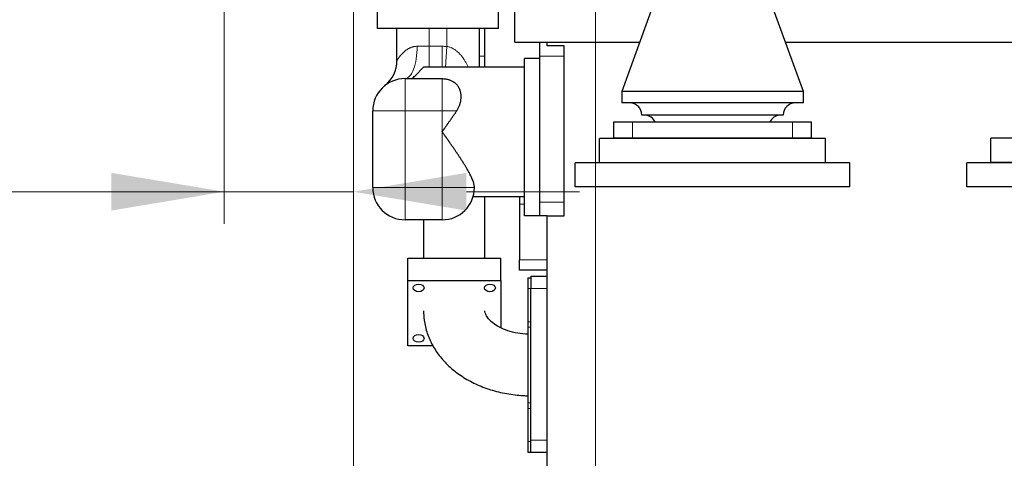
# Model space of a CAD drawing. Header units: inches. Extents: x 0 to 23760, y -13 to 16800.
# Tile 173 of 222: x 15827 to 17047, y 11091 to 11634. Entities that reach past the tile are written whole.
import ezdxf

# ---------------------------------------------------------------- set-up
doc = ezdxf.new("R2010")
doc.units = ezdxf.units.IN
doc.layers.add('254', color=7, linetype='Continuous', true_color=0xffffff)
doc.styles.add('latin_extended', font='simplex.shx')
doc.dimstyles.get("Standard").update_dxf_attribs({"dimtxt": 0.18, "dimasz": 0.18, "dimexe": 0.18, "dimexo": 0.0625, "dimgap": 0.09, "dimtad": 0, "dimtih": 1, "dimtoh": 1, "dimdec": 4, "dimzin": 0, "dimdsep": 46, "dimtxsty": 'Standard', "dimcen": 0.09, "dimadec": 0, "dimazin": 0, "dimtfac": 1, "dimtdec": 4, "dimtofl": 0, "dimtmove": 0, "dimatfit": 3, "dimfxl": 1, "dimtolj": 1, "dimtzin": 0, "dimarcsym": 0})

# ---------------------------------------------------------------- blocks, each defined once
blk = doc.blocks.new('_U1')
at = {"layer": '254', "color": 3, "linetype": 'Continuous', "lineweight": 13, "transparency": 16777216}
for p, q in [((16540.5, 11796.2), (16540.5, 10381.7)), ((20690.5, 11796.2), (20690.5, 10381.7)), ((16680.5, 10421.7), (20550.5, 10421.7))]:
    blk.add_line(p, q, dxfattribs=at)
at = {"layer": '254', "color": 3, "transparency": 16777216}
for points in [[(16680.5, 10445), (16680.5, 10398.3), (16540.5, 10421.7)], [(20550.5, 10398.3), (20550.5, 10445), (20690.5, 10421.7)]]:
    blk.add_solid(points, dxfattribs=at)
at = {"layer": 'Defpoints', "color": 0, "transparency": 16777216}
for p in [(16540.5, 11836.2), (20690.5, 11836.2), (20690.5, 10421.7)]:
    blk.add_point(p, dxfattribs=at)
at = {"layer": '254', "color": 2, "lineweight": 13, "transparency": 16777216, "insert": (18382.2, 10631.7), "char_height": 140, "attachment_point": 1, "style": 'latin_extended'}
blk.add_mtext('\\A1;4150', dxfattribs=at)
blk = doc.blocks.new('_U2')
at = {"layer": '254', "color": 3, "linetype": 'Continuous', "lineweight": 13, "transparency": 16777216}
for p, q in [((16240.5, 12261.2), (16240.5, 10381.7)), ((16540.5, 11703.7), (16540.5, 10381.7)), ((16240.5, 10421.7), (15353.8, 10421.7)), ((16100.5, 10421.7), (15960.5, 10421.7)), ((16240.5, 10421.7), (16540.5, 10421.7)), ((16680.5, 10421.7), (16820.5, 10421.7))]:
    blk.add_line(p, q, dxfattribs=at)
at = {"layer": '254', "color": 3, "transparency": 16777216}
for points in [[(16100.5, 10398.3), (16100.5, 10445), (16240.5, 10421.7)], [(16680.5, 10445), (16680.5, 10398.3), (16540.5, 10421.7)]]:
    blk.add_solid(points, dxfattribs=at)
at = {"layer": 'Defpoints', "color": 0, "transparency": 16777216}
for p in [(16240.5, 12301.2), (16540.5, 11743.7), (16540.5, 10421.7)]:
    blk.add_point(p, dxfattribs=at)
at = {"layer": '254', "color": 2, "lineweight": 13, "transparency": 16777216, "insert": (15423.8, 10631.7), "char_height": 140, "attachment_point": 1, "style": 'latin_extended'}
blk.add_mtext('\\A1;300', dxfattribs=at)
blk = doc.blocks.new('_U11')
at = {"layer": '254', "color": 3, "linetype": 'Continuous', "lineweight": 13, "transparency": 16777216}
for p, q in [((16080.5, 12261.2), (16080.5, 11381)), ((16240.5, 12261.2), (16240.5, 11381)), ((16080.5, 11421), (14607.2, 11421)), ((15940.5, 11421), (15800.5, 11421)), ((16080.5, 11421), (16240.5, 11421)), ((16380.5, 11421), (16520.5, 11421))]:
    blk.add_line(p, q, dxfattribs=at)
at = {"layer": '254', "color": 3, "transparency": 16777216}
for points in [[(15940.5, 11397.6), (15940.5, 11444.3), (16080.5, 11421)], [(16380.5, 11444.3), (16380.5, 11397.6), (16240.5, 11421)]]:
    blk.add_solid(points, dxfattribs=at)
at = {"layer": 'Defpoints', "color": 0, "transparency": 16777216}
for p in [(16080.5, 12301.2), (16240.5, 12301.2), (16240.5, 11421)]:
    blk.add_point(p, dxfattribs=at)
at = {"layer": '254', "color": 2, "lineweight": 13, "transparency": 16777216, "insert": (14677.2, 11864.3), "char_height": 140, "attachment_point": 1, "style": 'latin_extended'}
blk.add_mtext('\\A1;\\C31;{\\H1.00x;\\Fsimplex.shx;Flywheel\\Fsimplex.shx;}\\C2;\\P  \\C2;90-240 ', dxfattribs=at)

msp = doc.modelspace()

# ---------------------------------------------------------------- linework, layer by layer
at = {"layer": '254', "color": 2, "linetype": 'Continuous', "lineweight": 25}
for p, q in [((16270.504, 11623.157), (16270.504, 11651.157)), ((16270.504, 11623.157), (16270.504, 11651.157)), ((16420.504, 11623.157), (16420.504, 11651.157)), ((16420.504, 11623.157), (16420.504, 11651.157)), ((16440.504, 11606.157), (16440.504, 11651.157)), ((16611.504, 11651.157), (16573.004, 11545.157)), ((16798.004, 11545.157), (16759.504, 11651.157)), ((16420.504, 11623.157), (16270.504, 11623.157)), ((16420.504, 11623.157), (16270.504, 11623.157)), ((16294.504, 11583.607), (16294.504, 11623.157)), ((16294.504, 11583.607), (16294.504, 11623.157)), ((16396.504, 11623.157), (16396.504, 11575.257)), ((16396.504, 11623.157), (16396.504, 11575.257)), ((16403.554, 11588.765), (16403.554, 11623.163)), ((16440.504, 11606.157), (16595.193, 11606.157)), ((16471.504, 11589.157), (16471.504, 11606.157)), ((16480.504, 11601.575), (16480.504, 11606.157)), ((16501.504, 11601.575), (16480.504, 11601.575)), ((16501.504, 11589.157), (16501.504, 11601.575)), ((16775.862, 11606.157), (17080.163, 11606.157)), ((16403.554, 11575.256), (16403.554, 11588.765)), ((16471.503, 11586.157), (16452.504, 11586.157)), ((16452.504, 11391.157), (16452.504, 11586.157)), ((16471.503, 11586.157), (16452.504, 11586.157)), ((16452.504, 11391.157), (16452.504, 11586.157)), ((16471.504, 11408.157), (16471.504, 11589.157)), ((16501.504, 11408.157), (16501.504, 11589.157)), ((16327.504, 11575.157), (16316.885, 11564.538)), ((16327.504, 11575.157), (16316.885, 11564.538)), ((16452.504, 11575.256), (16327.504, 11575.256)), ((16452.504, 11575.256), (16327.504, 11575.256)), ((16327.504, 11575.256), (16327.504, 11575.157)), ((16327.504, 11575.256), (16327.504, 11575.157)), ((16304.504, 11561.157), (16313.504, 11561.157)), ((16304.504, 11561.157), (16313.504, 11561.157)), ((16316.885, 11564.538), (16313.504, 11561.157)), ((16316.885, 11564.538), (16313.504, 11561.157)), ((16313.504, 11561.157), (16313.504, 11560.703)), ((16313.504, 11561.157), (16313.504, 11560.703)), ((16350.504, 11560.703), (16313.504, 11560.703)), ((16350.504, 11560.703), (16313.504, 11560.703)), ((16573.004, 11545.157), (16573.004, 11530.925)), ((16798.004, 11545.157), (16573.004, 11545.157)), ((16798.004, 11530.925), (16798.004, 11545.157)), ((16798.004, 11530.925), (16573.004, 11530.925)), ((16264.504, 11426.157), (16264.504, 11521.157)), ((16264.504, 11426.157), (16264.504, 11521.157)), ((16563.004, 11507.157), (16563.004, 11487.157)), ((16586.31, 11507.157), (16563.004, 11507.157)), ((16784.697, 11507.157), (16586.31, 11507.157)), ((16773.004, 11515.925), (16598.004, 11515.925)), ((16808.004, 11507.157), (16784.697, 11507.157)), ((16808.004, 11487.157), (16808.004, 11507.157)), ((16545.504, 11456.857), (16545.504, 11486.857)), ((16825.504, 11486.857), (16545.504, 11486.857)), ((16586.31, 11487.157), (16563.004, 11487.157)), ((16784.697, 11487.157), (16586.31, 11487.157)), ((16808.004, 11487.157), (16784.697, 11487.157)), ((16825.504, 11456.857), (16825.504, 11486.857)), ((17030.504, 11457.357), (17030.504, 11487.357)), ((17310.504, 11487.357), (17030.504, 11487.357)), ((16855.504, 11456.857), (16515.504, 11456.857)), ((16515.504, 11426.857), (16515.504, 11456.857)), ((16825.504, 11456.857), (16545.504, 11456.857)), ((16855.504, 11426.857), (16855.504, 11456.857)), ((17000.504, 11426.857), (17000.504, 11456.857)), ((17340.504, 11456.857), (17000.504, 11456.857)), ((17310.504, 11457.357), (17030.504, 11457.357)), ((16855.504, 11426.857), (16515.504, 11426.857)), ((17340.504, 11426.857), (17000.504, 11426.857)), ((16388.996, 11415.256), (16452.504, 11415.256)), ((16388.996, 11415.256), (16452.504, 11415.256)), ((16403.554, 11338.742), (16403.554, 11415.254)), ((16446.504, 11415.256), (16446.504, 11405.657)), ((16471.504, 11391.157), (16471.504, 11408.157)), ((16501.504, 11391.167), (16501.504, 11408.157)), ((16446.504, 11405.657), (16446.504, 11336.657)), ((16350.504, 11386.157), (16304.504, 11386.157)), ((16350.504, 11386.157), (16304.504, 11386.157)), ((16327.454, 11386.159), (16327.454, 11338.742)), ((16480.504, 11391.157), (16452.504, 11391.157)), ((16480.504, 11391.157), (16452.504, 11391.157)), ((16480.504, 11391.167), (16501.504, 11391.167)), ((16480.504, 10898.257), (16480.504, 11391.152)), ((16308.004, 11338.739), (16423.004, 11338.739)), ((16308.004, 11311.162), (16308.004, 11338.739)), ((16423.004, 11311.162), (16423.004, 11338.739)), ((16446.504, 11323.657), (16446.504, 11336.657)), ((16480.504, 11323.657), (16446.504, 11323.657)), ((16308.004, 11229.845), (16308.004, 11311.162)), ((16308.004, 11311.162), (16423.004, 11311.162)), ((16423.004, 11311.162), (16423.004, 11252.592)), ((16456.504, 11314.157), (16456.504, 11300.997)), ((16456.504, 11314.157), (16460.504, 11314.157)), ((16460.504, 11316.157), (16460.504, 11301.157)), ((16460.504, 11316.157), (16480.504, 11316.157)), ((16456.504, 11300.997), (16456.504, 11259.774)), ((16460.504, 11113.157), (16460.504, 11301.157)), ((16456.504, 11259.774), (16456.504, 11252.933)), ((16456.504, 11252.933), (16456.504, 11159.38)), ((16339.127, 11229.845), (16308.004, 11229.845)), ((16456.504, 11159.38), (16456.504, 11152.54)), ((16456.504, 11152.54), (16456.504, 11111.316)), ((16456.504, 11111.316), (16456.504, 11098.157)), ((16460.504, 11098.157), (16460.504, 11113.157)), ((16456.504, 11098.157), (16460.504, 11098.157)), ((16460.504, 11098.157), (16480.504, 11098.157))]:
    msp.add_line(p, q, dxfattribs=at)
at = {"layer": '254', "color": 110, "linetype": 'Continuous', "lineweight": 13}
for p, q in [((16334.504, 11623.157), (16334.504, 11601.157)), ((16334.504, 11623.157), (16334.504, 11601.157)), ((16356.504, 11600.931), (16356.504, 11623.157)), ((16356.504, 11600.931), (16356.504, 11623.157)), ((16319.504, 11601.157), (16334.504, 11601.157)), ((16319.504, 11601.157), (16334.504, 11601.157)), ((16334.504, 11601.157), (16350.504, 11601.157)), ((16334.504, 11575.256), (16334.504, 11601.157)), ((16334.504, 11601.157), (16350.504, 11601.157)), ((16334.504, 11575.256), (16334.504, 11601.157)), ((16350.504, 11575.256), (16350.504, 11601.157)), ((16350.504, 11575.256), (16350.504, 11601.157)), ((16354.572, 11575.256), (16356.504, 11600.931)), ((16354.572, 11575.256), (16356.504, 11600.931)), ((16471.504, 11589.157), (16501.504, 11589.157)), ((16304.504, 11561.157), (16304.504, 11521.157)), ((16304.504, 11561.157), (16304.504, 11521.157)), ((16350.504, 11560.703), (16350.504, 11521.157)), ((16350.504, 11560.703), (16350.504, 11521.157)), ((16304.504, 11521.157), (16264.504, 11521.157)), ((16304.504, 11521.157), (16264.504, 11521.157)), ((16304.504, 11521.157), (16304.504, 11426.157)), ((16350.504, 11521.157), (16304.504, 11521.157)), ((16304.504, 11521.157), (16304.504, 11426.157)), ((16350.504, 11521.157), (16304.504, 11521.157)), ((16368.564, 11521.157), (16350.504, 11521.157)), ((16350.504, 11426.157), (16350.504, 11521.157)), ((16368.564, 11521.157), (16350.504, 11521.157)), ((16350.504, 11426.157), (16350.504, 11521.157)), ((16586.31, 11487.157), (16586.31, 11507.157)), ((16784.697, 11487.157), (16784.697, 11507.157)), ((16264.504, 11426.157), (16304.504, 11426.157)), ((16264.504, 11426.157), (16304.504, 11426.157)), ((16304.504, 11426.157), (16350.504, 11426.157)), ((16304.504, 11426.157), (16304.504, 11386.157)), ((16304.504, 11426.157), (16350.504, 11426.157)), ((16304.504, 11426.157), (16304.504, 11386.157)), ((16350.504, 11386.157), (16350.504, 11426.157)), ((16350.504, 11426.157), (16390.502, 11426.157)), ((16350.504, 11426.157), (16390.502, 11426.157)), ((16350.504, 11386.157), (16350.504, 11426.157)), ((16471.504, 11408.157), (16501.504, 11408.157)), ((16452.504, 11405.657), (16446.504, 11405.657)), ((16480.504, 11336.657), (16446.504, 11336.657)), ((16456.504, 11300.997), (16460.504, 11300.997)), ((16460.504, 11301.157), (16480.504, 11301.157)), ((16456.504, 11259.774), (16460.504, 11259.774)), ((16456.504, 11252.933), (16460.504, 11252.933)), ((16456.504, 11159.38), (16460.504, 11159.38)), ((16456.504, 11152.54), (16460.504, 11152.54)), ((16456.504, 11111.316), (16460.504, 11111.316)), ((16460.504, 11113.157), (16480.504, 11113.157))]:
    msp.add_line(p, q, dxfattribs=at)
msp.add_arc((16350.504, 11521.157), 80, 85.698778, 90, dxfattribs=at)
msp.add_arc((16350.504, 11521.157), 80, 85.698778, 90, dxfattribs=at)
at = {"layer": '254', "color": 2, "linetype": 'Continuous', "lineweight": 25}
for centre, radius, start, end in [((16254.504, 11583.607), 40, 308.682187, 0), ((16254.504, 11583.607), 40, 308.682187, 0), ((16304.504, 11521.157), 40, 90, 180), ((16304.504, 11521.157), 40, 90, 180), ((16583.004, 11515.925), 15, 0, 90), ((16788.004, 11515.925), 15, 90, 180), ((16600.839, 11500.97), 15, 24.359101, 85.546788), ((16770.168, 11500.97), 15, 94.453212, 155.640899), ((16304.504, 11426.157), 40, 180, 270), ((16304.504, 11426.157), 40, 180, 270), ((16350.504, 11426.157), 40, 270, 359.738975), ((16350.504, 11426.157), 40, 270, 359.738975)]:
    msp.add_arc(centre, radius, start, end, dxfattribs=at)
at = {"layer": '254', "color": 110, "linetype": 'Continuous', "lineweight": 13}
for centre, major_axis, ratio, end_param in [((16304.504, 11601.157), (0, 40), 0.375, 4.71238898), ((16304.504, 11601.157), (0, 40), 0.375, 4.71238898), ((16365.504, 11588.765), (-38.05, 0), 0.00001209, 3.76009371)]:
    msp.add_ellipse(centre, major_axis=major_axis, ratio=ratio, start_param=3.14159265, end_param=end_param, dxfattribs=at)
at = {"layer": '254', "color": 2, "linetype": 'Continuous', "lineweight": 25}
for centre in [(16321.309, 11301.754), (16409.698, 11301.754), (16321.309, 11239.254)]:
    msp.add_ellipse(centre, major_axis=(6.75, 0), ratio=0.70710678, dxfattribs=at)
at = {"layer": '254', "color": 110, "linetype": 'Continuous', "lineweight": 13}
for points, knots in [([(16294.504, 11583.607), (16294.505, 11583.609), (16294.516, 11583.626), (16294.557, 11583.693), (16294.589, 11583.744), (16294.716, 11583.945), (16294.841, 11584.142), (16295.086, 11584.523), (16295.178, 11584.664), (16295.304, 11584.856), (16295.33, 11584.895), (16295.383, 11584.975), (16295.464, 11585.097), (16295.578, 11585.269), (16295.669, 11585.404), (16295.731, 11585.495), (16295.762, 11585.541), (16295.857, 11585.682), (16295.923, 11585.777), (16296.125, 11586.071), (16296.267, 11586.275), (16296.566, 11586.698), (16296.723, 11586.916), (16297.049, 11587.364), (16297.22, 11587.594), (16297.574, 11588.064), (16297.758, 11588.304), (16298.139, 11588.791), (16298.336, 11589.039), (16298.948, 11589.792), (16299.383, 11590.307), (16300.077, 11591.09), (16300.315, 11591.353), (16300.683, 11591.749), (16300.87, 11591.947), (16301.06, 11592.146), (16301.188, 11592.278), (16301.253, 11592.344), (16301.837, 11592.941), (16302.381, 11593.468), (16303.523, 11594.506), (16304.121, 11595.017), (16305.06, 11595.763), (16305.381, 11596.008), (16306.037, 11596.49), (16306.373, 11596.727), (16307.061, 11597.192), (16307.414, 11597.419), (16308.136, 11597.862), (16308.506, 11598.078), (16308.98, 11598.339), (16309.076, 11598.391), (16309.268, 11598.493), (16309.557, 11598.646), (16309.851, 11598.793), (16310.443, 11599.082), (16310.845, 11599.264), (16311.665, 11599.61), (16312.082, 11599.773), (16312.934, 11600.075), (16313.368, 11600.215), (16314.253, 11600.47), (16314.705, 11600.584), (16315.396, 11600.735), (16315.629, 11600.782), (16315.923, 11600.836), (16315.982, 11600.846), (16316.1, 11600.867), (16316.277, 11600.897), (16316.931, 11600.999), (16317.534, 11601.066), (16318.51, 11601.138), (16319.004, 11601.157), (16319.504, 11601.157)], [0, 0, 0, 0, 0.02977865, 0.02977865, 0.06107612, 0.06107612, 0.12367104, 0.12367104, 0.15496851, 0.15496851, 0.16279287, 0.16279287, 0.17061724, 0.18626597, 0.19409033, 0.19409033, 0.2019147, 0.2019147, 0.21756343, 0.21756343, 0.24886089, 0.24886089, 0.28015836, 0.28015836, 0.31145582, 0.31145582, 0.34275328, 0.34275328, 0.37405074, 0.37405074, 0.43664567, 0.43664567, 0.46794313, 0.46794313, 0.48359186, 0.49141623, 0.49141623, 0.4992406, 0.4992406, 0.56183552, 0.56183552, 0.62443045, 0.62443045, 0.65572791, 0.65572791, 0.68702537, 0.68702537, 0.71832284, 0.71832284, 0.7496203, 0.7496203, 0.75744466, 0.75744466, 0.76526903, 0.78091776, 0.78091776, 0.81221522, 0.81221522, 0.84351269, 0.84351269, 0.87481015, 0.87481015, 0.90610761, 0.90610761, 0.92175634, 0.92175634, 0.92566853, 0.92566853, 0.92958071, 0.93740507, 0.96870254, 0.96870254, 1, 1, 1, 1]), ([(16294.504, 11583.607), (16294.505, 11583.609), (16294.516, 11583.626), (16294.557, 11583.693), (16294.589, 11583.744), (16294.716, 11583.945), (16294.841, 11584.142), (16295.086, 11584.523), (16295.178, 11584.664), (16295.304, 11584.856), (16295.33, 11584.895), (16295.383, 11584.975), (16295.464, 11585.097), (16295.578, 11585.269), (16295.669, 11585.404), (16295.731, 11585.495), (16295.762, 11585.541), (16295.857, 11585.682), (16295.923, 11585.777), (16296.125, 11586.071), (16296.267, 11586.275), (16296.566, 11586.698), (16296.723, 11586.916), (16297.049, 11587.364), (16297.22, 11587.594), (16297.574, 11588.064), (16297.758, 11588.304), (16298.139, 11588.791), (16298.336, 11589.039), (16298.948, 11589.792), (16299.383, 11590.307), (16300.077, 11591.09), (16300.315, 11591.353), (16300.683, 11591.749), (16300.87, 11591.947), (16301.06, 11592.146), (16301.188, 11592.278), (16301.253, 11592.344), (16301.837, 11592.941), (16302.381, 11593.468), (16303.523, 11594.506), (16304.121, 11595.017), (16305.06, 11595.763), (16305.381, 11596.008), (16306.037, 11596.49), (16306.373, 11596.727), (16307.061, 11597.192), (16307.414, 11597.419), (16308.136, 11597.862), (16308.506, 11598.078), (16308.98, 11598.339), (16309.076, 11598.391), (16309.268, 11598.493), (16309.557, 11598.646), (16309.851, 11598.793), (16310.443, 11599.082), (16310.845, 11599.264), (16311.665, 11599.61), (16312.082, 11599.773), (16312.934, 11600.075), (16313.368, 11600.215), (16314.253, 11600.47), (16314.705, 11600.584), (16315.396, 11600.735), (16315.629, 11600.782), (16315.923, 11600.836), (16315.982, 11600.846), (16316.1, 11600.867), (16316.277, 11600.897), (16316.931, 11600.999), (16317.534, 11601.066), (16318.51, 11601.138), (16319.004, 11601.157), (16319.504, 11601.157)], [0, 0, 0, 0, 0.02977865, 0.02977865, 0.06107612, 0.06107612, 0.12367104, 0.12367104, 0.15496851, 0.15496851, 0.16279287, 0.16279287, 0.17061724, 0.18626597, 0.19409033, 0.19409033, 0.2019147, 0.2019147, 0.21756343, 0.21756343, 0.24886089, 0.24886089, 0.28015836, 0.28015836, 0.31145582, 0.31145582, 0.34275328, 0.34275328, 0.37405074, 0.37405074, 0.43664567, 0.43664567, 0.46794313, 0.46794313, 0.48359186, 0.49141623, 0.49141623, 0.4992406, 0.4992406, 0.56183552, 0.56183552, 0.62443045, 0.62443045, 0.65572791, 0.65572791, 0.68702537, 0.68702537, 0.71832284, 0.71832284, 0.7496203, 0.7496203, 0.75744466, 0.75744466, 0.76526903, 0.78091776, 0.78091776, 0.81221522, 0.81221522, 0.84351269, 0.84351269, 0.87481015, 0.87481015, 0.90610761, 0.90610761, 0.92175634, 0.92175634, 0.92566853, 0.92566853, 0.92958071, 0.93740507, 0.96870254, 0.96870254, 1, 1, 1, 1]), ([(16356.504, 11600.931), (16357.197, 11600.827), (16357.877, 11600.689), (16359.215, 11600.349), (16359.872, 11600.147), (16361.164, 11599.687), (16361.799, 11599.428), (16362.737, 11598.999), (16363.047, 11598.849), (16363.431, 11598.654), (16363.508, 11598.614), (16363.661, 11598.535), (16363.89, 11598.414), (16364.116, 11598.29), (16364.866, 11597.871), (16365.45, 11597.515), (16366.305, 11596.951), (16366.587, 11596.759), (16367.004, 11596.463), (16367.143, 11596.363), (16367.417, 11596.162), (16367.553, 11596.06), (16368.228, 11595.548), (16368.751, 11595.125), (16369.767, 11594.254), (16370.26, 11593.807), (16371.219, 11592.891), (16371.686, 11592.422), (16372.595, 11591.465), (16373.037, 11590.976), (16373.9, 11589.982), (16374.321, 11589.476), (16375.143, 11588.447), (16375.543, 11587.924), (16376.033, 11587.262), (16376.13, 11587.128), (16376.323, 11586.862), (16376.611, 11586.461), (16376.893, 11586.057), (16377.448, 11585.246), (16377.809, 11584.701), (16378.51, 11583.603), (16378.852, 11583.049), (16379.517, 11581.935), (16379.841, 11581.374), (16380.789, 11579.68), (16381.389, 11578.536), (16382.264, 11576.763), (16382.561, 11576.143), (16382.849, 11575.52)], [0, 0, 0, 0, 0.05245351, 0.05245351, 0.10490703, 0.10490703, 0.15736054, 0.15736054, 0.1835873, 0.1835873, 0.19014398, 0.19014398, 0.19670067, 0.20981405, 0.20981405, 0.26226757, 0.26226757, 0.28849432, 0.28849432, 0.3016077, 0.3016077, 0.31472108, 0.31472108, 0.36717459, 0.36717459, 0.4196281, 0.4196281, 0.47208162, 0.47208162, 0.52453513, 0.52453513, 0.57698864, 0.57698864, 0.62944216, 0.62944216, 0.64255554, 0.64255554, 0.65566891, 0.68189567, 0.68189567, 0.73434918, 0.73434918, 0.7868027, 0.7868027, 0.83925621, 0.83925621, 0.94416324, 0.94416324, 1, 1, 1, 1]), ([(16356.504, 11600.931), (16357.197, 11600.827), (16357.877, 11600.689), (16359.215, 11600.349), (16359.872, 11600.147), (16361.164, 11599.687), (16361.799, 11599.428), (16362.737, 11598.999), (16363.047, 11598.849), (16363.431, 11598.654), (16363.508, 11598.614), (16363.661, 11598.535), (16363.89, 11598.414), (16364.116, 11598.29), (16364.866, 11597.871), (16365.45, 11597.515), (16366.305, 11596.951), (16366.587, 11596.759), (16367.004, 11596.463), (16367.143, 11596.363), (16367.417, 11596.162), (16367.553, 11596.06), (16368.228, 11595.548), (16368.751, 11595.125), (16369.767, 11594.254), (16370.26, 11593.807), (16371.219, 11592.891), (16371.686, 11592.422), (16372.595, 11591.465), (16373.037, 11590.976), (16373.9, 11589.982), (16374.321, 11589.476), (16375.143, 11588.447), (16375.543, 11587.924), (16376.033, 11587.262), (16376.13, 11587.128), (16376.323, 11586.862), (16376.611, 11586.461), (16376.893, 11586.057), (16377.448, 11585.246), (16377.809, 11584.701), (16378.51, 11583.603), (16378.852, 11583.049), (16379.517, 11581.935), (16379.841, 11581.374), (16380.789, 11579.68), (16381.389, 11578.536), (16382.264, 11576.763), (16382.561, 11576.143), (16382.849, 11575.52)], [0, 0, 0, 0, 0.05245351, 0.05245351, 0.10490703, 0.10490703, 0.15736054, 0.15736054, 0.1835873, 0.1835873, 0.19014398, 0.19014398, 0.19670067, 0.20981405, 0.20981405, 0.26226757, 0.26226757, 0.28849432, 0.28849432, 0.3016077, 0.3016077, 0.31472108, 0.31472108, 0.36717459, 0.36717459, 0.4196281, 0.4196281, 0.47208162, 0.47208162, 0.52453513, 0.52453513, 0.57698864, 0.57698864, 0.62944216, 0.62944216, 0.64255554, 0.64255554, 0.65566891, 0.68189567, 0.68189567, 0.73434918, 0.73434918, 0.7868027, 0.7868027, 0.83925621, 0.83925621, 0.94416324, 0.94416324, 1, 1, 1, 1])]:
    msp.add_open_spline(points, degree=3, knots=knots, dxfattribs=at)
at = {"layer": '254', "color": 2, "linetype": 'Continuous', "lineweight": 25}
for points, knots in [([(16313.504, 11560.703), (16313.77, 11561.047), (16314.041, 11561.386), (16314.454, 11561.884), (16314.593, 11562.049), (16314.872, 11562.375), (16315.012, 11562.536), (16315.718, 11563.336), (16316.296, 11563.949), (16316.885, 11564.538)], [0, 0, 0, 0, 0.25, 0.25, 0.375, 0.375, 0.5, 0.5, 1, 1, 1, 1]), ([(16313.504, 11560.703), (16313.77, 11561.047), (16314.041, 11561.386), (16314.454, 11561.884), (16314.593, 11562.049), (16314.872, 11562.375), (16315.012, 11562.536), (16315.718, 11563.336), (16316.296, 11563.949), (16316.885, 11564.538)], [0, 0, 0, 0, 0.25, 0.25, 0.375, 0.375, 0.5, 0.5, 1, 1, 1, 1]), ([(16368.564, 11521.157), (16368.923, 11521.688), (16369.261, 11522.224), (16369.9, 11523.308), (16370.201, 11523.855), (16370.767, 11524.958), (16371.032, 11525.513), (16371.528, 11526.633), (16371.758, 11527.197), (16372.187, 11528.331), (16372.385, 11528.902), (16372.657, 11529.764), (16372.744, 11530.052), (16372.868, 11530.485), (16372.908, 11530.63), (16372.986, 11530.919), (16373.024, 11531.064), (16373.209, 11531.786), (16373.34, 11532.361), (16373.567, 11533.506), (16373.663, 11534.076), (16373.823, 11535.211), (16373.95, 11536.34), (16374.011, 11537.459), (16374.04, 11538.571), (16374.038, 11539.125), (16374.014, 11539.813), (16374.005, 11540.02), (16373.994, 11540.225), (16373.987, 11540.363), (16373.982, 11540.431), (16373.96, 11540.773), (16373.938, 11541.045), (16373.86, 11541.854), (16373.723, 11542.916), (16373.52, 11543.948), (16373.285, 11544.965), (16373.151, 11545.466), (16372.849, 11546.453), (16372.682, 11546.939), (16372.312, 11547.897), (16372.109, 11548.368), (16371.834, 11548.948), (16371.749, 11549.121), (16371.662, 11549.293), (16371.603, 11549.408), (16371.574, 11549.465), (16371.424, 11549.75), (16371.301, 11549.975), (16370.918, 11550.64), (16370.647, 11551.071), (16370.071, 11551.91), (16369.766, 11552.318), (16369.123, 11553.11), (16368.784, 11553.495), (16368.07, 11554.24), (16367.695, 11554.602), (16366.906, 11555.301), (16366.492, 11555.64), (16365.949, 11556.048), (16365.839, 11556.129), (16365.616, 11556.289), (16365.503, 11556.369), (16365.162, 11556.604), (16364.93, 11556.757), (16364.224, 11557.203), (16363.737, 11557.484), (16362.729, 11558.015), (16362.209, 11558.265), (16361.131, 11558.733), (16360.574, 11558.95), (16359.926, 11559.177), (16359.853, 11559.202), (16359.708, 11559.251), (16359.635, 11559.276), (16359.415, 11559.348), (16358.974, 11559.489), (16358.527, 11559.618), (16357.623, 11559.863), (16357.01, 11560.007), (16355.761, 11560.256), (16355.125, 11560.361), (16354.314, 11560.467), (16354.07, 11560.497), (16353.824, 11560.524), (16353.66, 11560.541), (16353.577, 11560.55), (16353.165, 11560.59), (16352.834, 11560.617), (16351.839, 11560.681), (16351.173, 11560.703), (16350.504, 11560.703)], [0, 0, 0, 0, 0.03125, 0.03125, 0.0625, 0.0625, 0.09375, 0.09375, 0.125, 0.125, 0.15625, 0.15625, 0.171875, 0.171875, 0.1796875, 0.1796875, 0.1875, 0.1875, 0.21875, 0.21875, 0.25, 0.25, 0.28125, 0.3125, 0.3125, 0.34375, 0.34375, 0.3515625, 0.35546875, 0.35546875, 0.359375, 0.359375, 0.375, 0.375, 0.40625, 0.4375, 0.4375, 0.46875, 0.46875, 0.5, 0.5, 0.53125, 0.53125, 0.5390625, 0.54296875, 0.54296875, 0.546875, 0.546875, 0.5625, 0.5625, 0.59375, 0.59375, 0.625, 0.625, 0.65625, 0.65625, 0.6875, 0.6875, 0.71875, 0.71875, 0.7265625, 0.7265625, 0.734375, 0.734375, 0.75, 0.75, 0.78125, 0.78125, 0.8125, 0.8125, 0.84375, 0.84375, 0.84765625, 0.84765625, 0.8515625, 0.8515625, 0.859375, 0.875, 0.875, 0.90625, 0.90625, 0.9375, 0.9375, 0.9453125, 0.94921875, 0.94921875, 0.953125, 0.953125, 0.96875, 0.96875, 1, 1, 1, 1]), ([(16368.564, 11521.157), (16368.923, 11521.688), (16369.261, 11522.224), (16369.9, 11523.308), (16370.201, 11523.855), (16370.767, 11524.958), (16371.032, 11525.513), (16371.528, 11526.633), (16371.758, 11527.197), (16372.187, 11528.331), (16372.385, 11528.902), (16372.657, 11529.764), (16372.744, 11530.052), (16372.868, 11530.485), (16372.908, 11530.63), (16372.986, 11530.919), (16373.024, 11531.064), (16373.209, 11531.786), (16373.34, 11532.361), (16373.567, 11533.506), (16373.663, 11534.076), (16373.823, 11535.211), (16373.95, 11536.34), (16374.011, 11537.459), (16374.04, 11538.571), (16374.038, 11539.125), (16374.014, 11539.813), (16374.005, 11540.02), (16373.994, 11540.225), (16373.987, 11540.363), (16373.982, 11540.431), (16373.96, 11540.773), (16373.938, 11541.045), (16373.86, 11541.854), (16373.723, 11542.916), (16373.52, 11543.948), (16373.285, 11544.965), (16373.151, 11545.466), (16372.849, 11546.453), (16372.682, 11546.939), (16372.312, 11547.897), (16372.109, 11548.368), (16371.834, 11548.948), (16371.749, 11549.121), (16371.662, 11549.293), (16371.603, 11549.408), (16371.574, 11549.465), (16371.424, 11549.75), (16371.301, 11549.975), (16370.918, 11550.64), (16370.647, 11551.071), (16370.071, 11551.91), (16369.766, 11552.318), (16369.123, 11553.11), (16368.784, 11553.495), (16368.07, 11554.24), (16367.695, 11554.602), (16366.906, 11555.301), (16366.492, 11555.64), (16365.949, 11556.048), (16365.839, 11556.129), (16365.616, 11556.289), (16365.503, 11556.369), (16365.162, 11556.604), (16364.93, 11556.757), (16364.224, 11557.203), (16363.737, 11557.484), (16362.729, 11558.015), (16362.209, 11558.265), (16361.131, 11558.733), (16360.574, 11558.95), (16359.926, 11559.177), (16359.853, 11559.202), (16359.708, 11559.251), (16359.635, 11559.276), (16359.415, 11559.348), (16358.974, 11559.489), (16358.527, 11559.618), (16357.623, 11559.863), (16357.01, 11560.007), (16355.761, 11560.256), (16355.125, 11560.361), (16354.314, 11560.467), (16354.07, 11560.497), (16353.824, 11560.524), (16353.66, 11560.541), (16353.577, 11560.55), (16353.165, 11560.59), (16352.834, 11560.617), (16351.839, 11560.681), (16351.173, 11560.703), (16350.504, 11560.703)], [0, 0, 0, 0, 0.03125, 0.03125, 0.0625, 0.0625, 0.09375, 0.09375, 0.125, 0.125, 0.15625, 0.15625, 0.171875, 0.171875, 0.1796875, 0.1796875, 0.1875, 0.1875, 0.21875, 0.21875, 0.25, 0.25, 0.28125, 0.3125, 0.3125, 0.34375, 0.34375, 0.3515625, 0.35546875, 0.35546875, 0.359375, 0.359375, 0.375, 0.375, 0.40625, 0.4375, 0.4375, 0.46875, 0.46875, 0.5, 0.5, 0.53125, 0.53125, 0.5390625, 0.54296875, 0.54296875, 0.546875, 0.546875, 0.5625, 0.5625, 0.59375, 0.59375, 0.625, 0.625, 0.65625, 0.65625, 0.6875, 0.6875, 0.71875, 0.71875, 0.7265625, 0.7265625, 0.734375, 0.734375, 0.75, 0.75, 0.78125, 0.78125, 0.8125, 0.8125, 0.84375, 0.84375, 0.84765625, 0.84765625, 0.8515625, 0.8515625, 0.859375, 0.875, 0.875, 0.90625, 0.90625, 0.9375, 0.9375, 0.9453125, 0.94921875, 0.94921875, 0.953125, 0.953125, 0.96875, 0.96875, 1, 1, 1, 1]), ([(16390.502, 11426.157), (16390.498, 11426.489), (16390.481, 11426.828), (16390.439, 11427.349), (16390.422, 11427.524), (16390.392, 11427.79), (16390.381, 11427.879), (16390.358, 11428.058), (16390.346, 11428.148), (16390.231, 11428.958), (16390.085, 11429.699), (16389.716, 11431.221), (16389.493, 11432.002), (16388.976, 11433.604), (16388.683, 11434.425), (16388.033, 11436.105), (16387.676, 11436.965), (16387.192, 11438.063), (16387.094, 11438.284), (16386.943, 11438.617), (16386.893, 11438.728), (16386.791, 11438.951), (16386.534, 11439.509), (16386.267, 11440.071), (16385.611, 11441.427), (16385.15, 11442.341), (16384.188, 11444.189), (16383.687, 11445.123), (16382.647, 11447.009), (16382.108, 11447.962), (16380.998, 11449.887), (16380.425, 11450.859), (16379.249, 11452.823), (16378.646, 11453.814), (16377.718, 11455.315), (16377.405, 11455.818), (16377.01, 11456.45), (16376.93, 11456.576), (16376.771, 11456.829), (16376.533, 11457.209), (16376.292, 11457.589), (16375.489, 11458.857), (16374.836, 11459.873), (16373.515, 11461.912), (16372.846, 11462.935), (16371.494, 11464.985), (16370.81, 11466.013), (16369.429, 11468.076), (16368.731, 11469.11), (16367.323, 11471.186), (16366.613, 11472.227), (16365.181, 11474.316), (16364.459, 11475.364), (16363.005, 11477.467), (16362.273, 11478.522), (16360.798, 11480.64), (16360.055, 11481.703), (16359.121, 11483.036), (16358.934, 11483.303), (16358.559, 11483.837), (16358.372, 11484.105), (16357.808, 11484.908), (16357.432, 11485.443), (16356.303, 11487.049), (16355.548, 11488.12), (16354.415, 11489.728), (16354.037, 11490.265), (16353.28, 11491.338), (16352.902, 11491.874), (16352.335, 11492.681), (16352.146, 11492.949), (16351.863, 11493.353), (16351.769, 11493.488), (16351.581, 11493.758), (16351.487, 11493.893), (16351.347, 11494.096), (16351.3, 11494.163), (16351.208, 11494.299), (16351.161, 11494.367), (16351.07, 11494.504), (16351.024, 11494.572), (16350.958, 11494.676), (16350.935, 11494.711), (16350.892, 11494.781), (16350.87, 11494.816), (16350.829, 11494.887), (16350.809, 11494.923), (16350.771, 11494.996), (16350.753, 11495.034), (16350.734, 11495.082), (16350.73, 11495.091), (16350.724, 11495.111), (16350.72, 11495.121), (16350.712, 11495.151), (16350.707, 11495.171), (16350.7, 11495.211), (16350.698, 11495.232), (16350.698, 11495.263), (16350.698, 11495.273), (16350.7, 11495.294), (16350.703, 11495.325), (16350.71, 11495.355), (16350.721, 11495.394), (16350.728, 11495.414), (16350.75, 11495.472), (16350.767, 11495.509), (16350.805, 11495.582), (16350.825, 11495.618), (16350.866, 11495.689), (16350.887, 11495.724), (16350.952, 11495.828), (16350.996, 11495.897), (16351.087, 11496.034), (16351.133, 11496.102), (16351.271, 11496.306), (16351.364, 11496.441), (16351.55, 11496.711), (16351.644, 11496.846), (16351.832, 11497.115), (16351.926, 11497.249), (16352.209, 11497.652), (16352.397, 11497.921), (16352.775, 11498.457), (16352.964, 11498.726), (16353.53, 11499.53), (16353.908, 11500.065), (16354.663, 11501.136), (16355.04, 11501.671), (16355.794, 11502.741), (16356.171, 11503.276), (16356.735, 11504.078), (16356.923, 11504.345), (16357.299, 11504.88), (16357.486, 11505.147), (16358.424, 11506.481), (16359.17, 11507.545), (16360.652, 11509.665), (16361.389, 11510.721), (16362.853, 11512.826), (16363.58, 11513.875), (16365.023, 11515.967), (16365.739, 11517.009), (16367.16, 11519.088), (16367.865, 11520.124), (16368.564, 11521.157)], [0, 0, 0, 0, 0.015625, 0.015625, 0.0234375, 0.0234375, 0.02734375, 0.02734375, 0.03125, 0.03125, 0.0625, 0.0625, 0.09375, 0.09375, 0.125, 0.125, 0.15625, 0.15625, 0.1640625, 0.1640625, 0.16796875, 0.16796875, 0.171875, 0.1875, 0.1875, 0.21875, 0.21875, 0.25, 0.25, 0.28125, 0.28125, 0.3125, 0.3125, 0.34375, 0.34375, 0.359375, 0.359375, 0.36328125, 0.36328125, 0.3671875, 0.375, 0.375, 0.40625, 0.40625, 0.4375, 0.4375, 0.46875, 0.46875, 0.5, 0.5, 0.53125, 0.53125, 0.5625, 0.5625, 0.59375, 0.59375, 0.625, 0.625, 0.6328125, 0.6328125, 0.640625, 0.640625, 0.65625, 0.65625, 0.6875, 0.6875, 0.703125, 0.703125, 0.71875, 0.71875, 0.7265625, 0.7265625, 0.73046875, 0.73046875, 0.734375, 0.734375, 0.73632813, 0.73632813, 0.73828125, 0.73828125, 0.74023438, 0.74023438, 0.74121094, 0.74121094, 0.7421875, 0.7421875, 0.74316406, 0.74316406, 0.74414063, 0.74414063, 0.74438477, 0.74438477, 0.74462891, 0.74462891, 0.74511719, 0.74511719, 0.74560547, 0.74560547, 0.74584961, 0.74584961, 0.74609375, 0.74658203, 0.74658203, 0.74707031, 0.74707031, 0.74804688, 0.74804688, 0.74902344, 0.74902344, 0.75, 0.75, 0.75195313, 0.75195313, 0.75390625, 0.75390625, 0.7578125, 0.7578125, 0.76171875, 0.76171875, 0.765625, 0.765625, 0.7734375, 0.7734375, 0.78125, 0.78125, 0.796875, 0.796875, 0.8125, 0.8125, 0.828125, 0.828125, 0.8359375, 0.8359375, 0.84375, 0.84375, 0.875, 0.875, 0.90625, 0.90625, 0.9375, 0.9375, 0.96875, 0.96875, 1, 1, 1, 1]), ([(16390.502, 11426.157), (16390.498, 11426.489), (16390.481, 11426.828), (16390.439, 11427.349), (16390.422, 11427.524), (16390.392, 11427.79), (16390.381, 11427.879), (16390.358, 11428.058), (16390.346, 11428.148), (16390.231, 11428.958), (16390.085, 11429.699), (16389.716, 11431.221), (16389.493, 11432.002), (16388.976, 11433.604), (16388.683, 11434.425), (16388.033, 11436.105), (16387.676, 11436.965), (16387.192, 11438.063), (16387.094, 11438.284), (16386.943, 11438.617), (16386.893, 11438.728), (16386.791, 11438.951), (16386.534, 11439.509), (16386.267, 11440.071), (16385.611, 11441.427), (16385.15, 11442.341), (16384.188, 11444.189), (16383.687, 11445.123), (16382.647, 11447.009), (16382.108, 11447.962), (16380.998, 11449.887), (16380.425, 11450.859), (16379.249, 11452.823), (16378.646, 11453.814), (16377.718, 11455.315), (16377.405, 11455.818), (16377.01, 11456.45), (16376.93, 11456.576), (16376.771, 11456.829), (16376.533, 11457.209), (16376.292, 11457.589), (16375.489, 11458.857), (16374.836, 11459.873), (16373.515, 11461.912), (16372.846, 11462.935), (16371.494, 11464.985), (16370.81, 11466.013), (16369.429, 11468.076), (16368.731, 11469.11), (16367.323, 11471.186), (16366.613, 11472.227), (16365.181, 11474.316), (16364.459, 11475.364), (16363.005, 11477.467), (16362.273, 11478.522), (16360.798, 11480.64), (16360.055, 11481.703), (16359.121, 11483.036), (16358.934, 11483.303), (16358.559, 11483.837), (16358.372, 11484.105), (16357.808, 11484.908), (16357.432, 11485.443), (16356.303, 11487.049), (16355.548, 11488.12), (16354.415, 11489.728), (16354.037, 11490.265), (16353.28, 11491.338), (16352.902, 11491.874), (16352.335, 11492.681), (16352.146, 11492.949), (16351.863, 11493.353), (16351.769, 11493.488), (16351.581, 11493.758), (16351.487, 11493.893), (16351.347, 11494.096), (16351.3, 11494.163), (16351.208, 11494.299), (16351.161, 11494.367), (16351.07, 11494.504), (16351.024, 11494.572), (16350.958, 11494.676), (16350.935, 11494.711), (16350.892, 11494.781), (16350.87, 11494.816), (16350.829, 11494.887), (16350.809, 11494.923), (16350.771, 11494.996), (16350.753, 11495.034), (16350.734, 11495.082), (16350.73, 11495.091), (16350.724, 11495.111), (16350.72, 11495.121), (16350.712, 11495.151), (16350.707, 11495.171), (16350.7, 11495.211), (16350.698, 11495.232), (16350.698, 11495.263), (16350.698, 11495.273), (16350.7, 11495.294), (16350.703, 11495.325), (16350.71, 11495.355), (16350.721, 11495.394), (16350.728, 11495.414), (16350.75, 11495.472), (16350.767, 11495.509), (16350.805, 11495.582), (16350.825, 11495.618), (16350.866, 11495.689), (16350.887, 11495.724), (16350.952, 11495.828), (16350.996, 11495.897), (16351.087, 11496.034), (16351.133, 11496.102), (16351.271, 11496.306), (16351.364, 11496.441), (16351.55, 11496.711), (16351.644, 11496.846), (16351.832, 11497.115), (16351.926, 11497.249), (16352.209, 11497.652), (16352.397, 11497.921), (16352.775, 11498.457), (16352.964, 11498.726), (16353.53, 11499.53), (16353.908, 11500.065), (16354.663, 11501.136), (16355.04, 11501.671), (16355.794, 11502.741), (16356.171, 11503.276), (16356.735, 11504.078), (16356.923, 11504.345), (16357.299, 11504.88), (16357.486, 11505.147), (16358.424, 11506.481), (16359.17, 11507.545), (16360.652, 11509.665), (16361.389, 11510.721), (16362.853, 11512.826), (16363.58, 11513.875), (16365.023, 11515.967), (16365.739, 11517.009), (16367.16, 11519.088), (16367.865, 11520.124), (16368.564, 11521.157)], [0, 0, 0, 0, 0.015625, 0.015625, 0.0234375, 0.0234375, 0.02734375, 0.02734375, 0.03125, 0.03125, 0.0625, 0.0625, 0.09375, 0.09375, 0.125, 0.125, 0.15625, 0.15625, 0.1640625, 0.1640625, 0.16796875, 0.16796875, 0.171875, 0.1875, 0.1875, 0.21875, 0.21875, 0.25, 0.25, 0.28125, 0.28125, 0.3125, 0.3125, 0.34375, 0.34375, 0.359375, 0.359375, 0.36328125, 0.36328125, 0.3671875, 0.375, 0.375, 0.40625, 0.40625, 0.4375, 0.4375, 0.46875, 0.46875, 0.5, 0.5, 0.53125, 0.53125, 0.5625, 0.5625, 0.59375, 0.59375, 0.625, 0.625, 0.6328125, 0.6328125, 0.640625, 0.640625, 0.65625, 0.65625, 0.6875, 0.6875, 0.703125, 0.703125, 0.71875, 0.71875, 0.7265625, 0.7265625, 0.73046875, 0.73046875, 0.734375, 0.734375, 0.73632813, 0.73632813, 0.73828125, 0.73828125, 0.74023438, 0.74023438, 0.74121094, 0.74121094, 0.7421875, 0.7421875, 0.74316406, 0.74316406, 0.74414063, 0.74414063, 0.74438477, 0.74438477, 0.74462891, 0.74462891, 0.74511719, 0.74511719, 0.74560547, 0.74560547, 0.74584961, 0.74584961, 0.74609375, 0.74658203, 0.74658203, 0.74707031, 0.74707031, 0.74804688, 0.74804688, 0.74902344, 0.74902344, 0.75, 0.75, 0.75195313, 0.75195313, 0.75390625, 0.75390625, 0.7578125, 0.7578125, 0.76171875, 0.76171875, 0.765625, 0.765625, 0.7734375, 0.7734375, 0.78125, 0.78125, 0.796875, 0.796875, 0.8125, 0.8125, 0.828125, 0.828125, 0.8359375, 0.8359375, 0.84375, 0.84375, 0.875, 0.875, 0.90625, 0.90625, 0.9375, 0.9375, 0.96875, 0.96875, 1, 1, 1, 1]), ([(16327.454, 11273.332), (16327.458, 11269.412), (16328.094, 11260.047), (16331.556, 11245.404), (16338.38, 11230.061), (16347.99, 11215.86), (16360.228, 11203.022), (16374.917, 11191.787), (16391.786, 11182.428), (16410.449, 11175.207), (16430.411, 11170.332), (16446.007, 11168.532), (16454.727, 11168.194), (16456.498, 11168.153)], [0, 0, 0, 0, 0.06746849, 0.16298921, 0.25843969, 0.35503242, 0.45366137, 0.55466454, 0.6577674, 0.76230063, 0.86758668, 0.97314485, 1, 1, 1, 1]), ([(16456.496, 11244.291), (16455.641, 11244.326), (16450.349, 11244.617), (16440.737, 11245.966), (16428.826, 11249.481), (16418.846, 11254.253), (16411.336, 11259.669), (16406.509, 11264.969), (16404.114, 11269.438), (16403.616, 11271.794), (16403.55, 11273.064), (16403.554, 11273.332)], [0, 0, 0, 0, 0.0253509, 0.15748452, 0.28877364, 0.41853729, 0.54724578, 0.67671746, 0.81069485, 0.9581612, 1, 1, 1, 1])]:
    msp.add_open_spline(points, degree=3, knots=knots, dxfattribs=at)

# ---------------------------------------------------------------- dimensions: what is measured, and where the dimension line sits
at = {"layer": '254', "color": 2, "linetype": 'Continuous', "lineweight": 13}
dim = msp.add_linear_dim(base=(16240.504, 11420.956), p1=(16080.504, 12301.157), p2=(16240.504, 12301.157), text='\\C31;{\\H1.00x;\\Fsimplex.shx;Flywheel\\Fsimplex.shx;}\\C2;\\P  \\C2;90-240 ', dimstyle='Standard', override={"dimscale": 40, "dimtxt": 3.5, "dimasz": 3.5, "dimexe": 1, "dimexo": 1, "dimgap": 1.75, "dimtad": 1, "dimtih": 1, "dimtoh": 0, "dimdec": 2, "dimlfac": 0.025, "dimzin": 8, "dimdsep": 46, "dimlunit": 2, "dimpost": '', "dimtxsty": 'latin_extended', "dimsah": 1, "dimse1": 0, "dimse2": 0, "dimsd1": 0, "dimsd2": 0, "dimclrd": 3, "dimclre": 3, "dimclrt": 2, "dimtol": 0, "dimtm": -0.1, "dimtfac": 0.714286, "dimtdec": 3, "dimtofl": 1, "dimtmove": 0, "dimtzin": 8, "dimlwd": 13, "dimlwe": 13}, dxfattribs=at)
dim.commit()
dim.dimension.update_dxf_attribs({"geometry": '_U11', "text_midpoint": (15203.837, 11420.956), "dimtype": 160})
for base, p1, p2, picture, middle in [((16540.504, 10421.657), (16240.504, 12301.157), (16540.504, 11743.657), '_U2', (15603.837, 10421.657)), ((20690.504, 10421.657), (16540.504, 11836.157), (20690.504, 11836.157), '_U1', (18615.504, 10421.657))]:
    dim = msp.add_linear_dim(base=base, p1=p1, p2=p2, dimstyle='Standard', override={"dimscale": 40, "dimtxt": 3.5, "dimasz": 3.5, "dimexe": 1, "dimexo": 1, "dimgap": 1.75, "dimtad": 1, "dimtih": 1, "dimtoh": 0, "dimdec": 2, "dimlfac": 1, "dimzin": 8, "dimdsep": 46, "dimlunit": 2, "dimtxsty": 'latin_extended', "dimsah": 1, "dimse1": 0, "dimse2": 0, "dimsd1": 0, "dimsd2": 0, "dimclrd": 3, "dimclre": 3, "dimclrt": 2, "dimtol": 0, "dimtm": -0.1, "dimtfac": 0.714286, "dimtdec": 3, "dimtofl": 1, "dimtmove": 0, "dimtzin": 8, "dimlwd": 13, "dimlwe": 13}, dxfattribs=at)
    dim.commit()
    dim.dimension.update_dxf_attribs({"geometry": picture, "text_midpoint": middle, "dimtype": 160})

doc.saveas('drawing.dxf')
